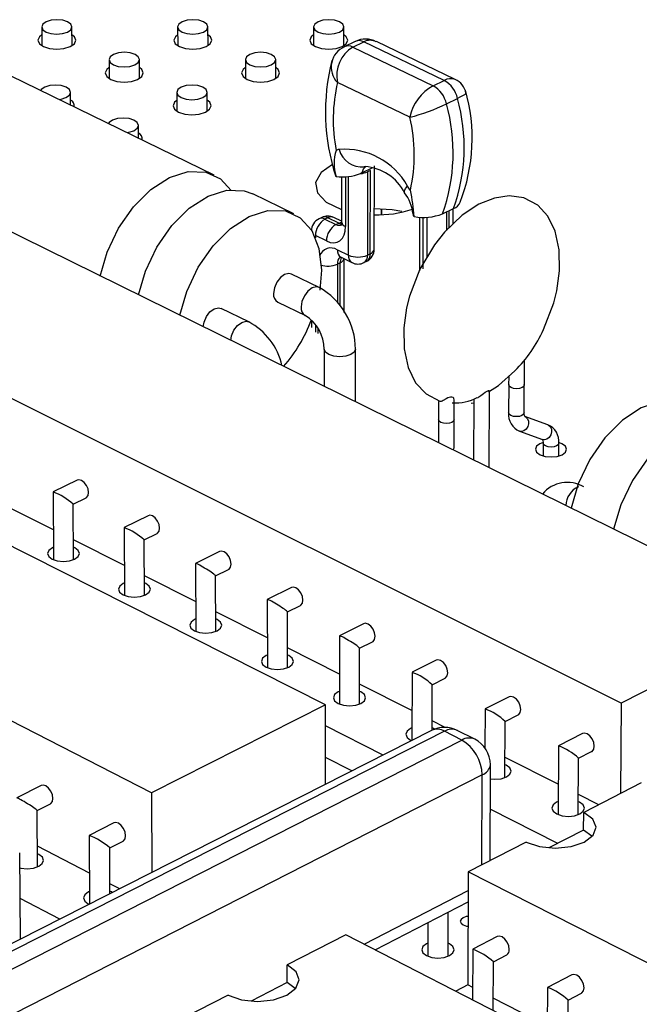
# Model space of a CAD drawing. Extents: x 66 to 206, y 55 to 131.
# Tile 5 of 8: x 130 to 144, y 86 to 108. Entities that reach past the tile are written whole.
import ezdxf

# ---------------------------------------------------------------- set-up
doc = ezdxf.new("R2010")
doc.units = 0
doc.layers.get('0').update_dxf_attribs({"linetype": 'CONTINUOUS'})

msp = doc.modelspace()

# ---------------------------------------------------------------- linework, layer by layer
at = {"color": 7, "linetype": 'CONTINUOUS'}
for p, q in [((130.917, 107.716), (130.92, 107.307)), ((131.579, 107.312), (131.576, 107.72)), ((133.878, 107.717), (133.88, 107.309)), ((134.539, 107.311), (134.538, 107.719)), ((136.84, 107.718), (136.84, 107.31)), ((137.499, 107.31), (137.499, 107.718)), ((137.747, 107.403), (137.507, 107.288)), ((137.69, 107.278), (137.931, 107.393)), ((139.686, 106.552), (137.931, 107.393)), ((139.923, 106.577), (138.207, 107.398)), ((137.69, 107.278), (139.445, 106.436)), ((134.676, 104.494), (129.298, 107.113)), ((132.384, 107.005), (132.387, 106.596)), ((133.048, 106.599), (133.045, 107.009)), ((135.353, 107.006), (135.354, 106.597)), ((136.015, 106.598), (136.015, 107.007)), ((139.445, 106.436), (139.686, 106.552)), ((138.935, 105.752), (137.359, 106.51)), ((131.547, 106.017), (131.546, 106.294)), ((133.859, 106.291), (133.861, 105.881)), ((134.524, 105.883), (134.522, 106.293)), ((139.731, 106.045), (139.972, 106.161)), ((147.233, 94.882), (125.675, 105.509)), ((133.024, 105.298), (133.022, 105.575)), ((137.89, 104.54), (138.13, 104.656)), ((137.962, 104.68), (137.943, 104.675)), ((138.076, 104.595), (138.016, 104.566)), ((138.074, 102.781), (138.076, 104.595)), ((138.161, 102.883), (138.162, 104.696)), ((137.449, 104.46), (137.449, 103.474)), ((137.89, 104.54), (137.861, 104.526)), ((138.016, 104.566), (138.015, 102.752)), ((136.411, 103.649), (135.512, 104.087)), ((143.535, 92.996), (121.979, 103.761)), ((138.308, 103.757), (138.308, 103.631)), ((138.314, 103.757), (138.314, 103.631)), ((139.646, 103.651), (139.886, 103.768)), ((139.877, 103.43), (139.878, 103.764)), ((137.018, 103.572), (136.958, 103.543)), ((137.147, 103.565), (137.087, 103.535)), ((137.087, 103.535), (137.326, 103.419)), ((137.386, 103.448), (137.147, 103.565)), ((137.449, 103.488), (137.277, 103.572)), ((139.145, 103.577), (139.142, 102.411)), ((137.326, 103.419), (137.386, 103.448)), ((137.117, 103.059), (136.878, 103.175)), ((137.356, 102.868), (137.596, 102.752)), ((137.436, 102.704), (137.675, 102.588)), ((137.503, 101.505), (137.503, 102.672)), ((138.015, 102.752), (138.074, 102.781)), ((137.416, 102.585), (137.356, 102.556)), ((137.935, 102.588), (137.995, 102.617)), ((136.958, 102.046), (136.358, 102.339)), ((137.008, 102.424), (136.971, 101.989)), ((135.426, 101.297), (134.826, 101.592)), ((136.059, 101.729), (136.659, 101.435)), ((136.653, 101.438), (136.659, 101.435)), ((136.793, 101.33), (136.793, 101.178)), ((137.096, 92.961), (121.742, 100.716)), ((137.069, 100.704), (137.07, 99.892)), ((137.749, 99.557), (137.75, 100.705)), ((141.429, 99.919), (141.431, 100.469)), ((141.088, 100.112), (141.087, 99.92)), ((141.088, 99.935), (141.086, 99.32)), ((141.425, 99.319), (141.428, 99.934)), ((140.661, 98.122), (140.667, 99.794)), ((139.56, 99.564), (139.559, 99.133)), ((139.902, 99.132), (139.903, 99.598)), ((140.27, 99.526), (140.324, 99.534)), ((140.325, 99.626), (140.32, 98.29)), ((141.941, 99.057), (141.441, 99.238)), ((139.56, 99.207), (139.559, 98.665)), ((139.899, 98.56), (139.901, 99.206)), ((133.307, 91.05), (117.956, 98.906)), ((141.325, 98.919), (141.314, 98.924)), ((141.325, 98.919), (141.826, 98.738)), ((141.841, 98.658), (141.839, 98.381)), ((142.178, 98.379), (142.179, 98.657)), ((131.691, 97.855), (131.167, 97.598)), ((131.166, 97.596), (131.177, 96.122)), ((131.172, 96.771), (130.07, 97.326)), ((131.602, 97.328), (131.883, 97.466)), ((131.61, 96.125), (131.602, 97.329)), ((133.237, 97.08), (132.713, 96.821)), ((132.712, 96.82), (132.72, 95.343)), ((133.149, 96.551), (133.43, 96.69)), ((132.717, 95.993), (131.607, 96.552)), ((133.155, 95.345), (133.149, 96.552)), ((134.792, 96.3), (134.268, 96.04)), ((134.267, 96.039), (134.273, 94.56)), ((134.704, 95.77), (134.986, 95.91)), ((134.27, 95.211), (133.153, 95.774)), ((134.708, 94.561), (134.704, 95.771)), ((136.355, 95.517), (135.831, 95.255)), ((135.83, 95.254), (135.833, 93.772)), ((135.832, 94.425), (134.707, 94.991)), ((136.268, 94.985), (136.55, 95.125)), ((136.27, 93.772), (136.268, 94.986)), ((137.926, 94.728), (137.403, 94.466)), ((147.233, 94.882), (143.535, 92.996)), ((137.402, 94.464), (137.402, 92.98)), ((137.841, 94.195), (138.123, 94.337)), ((137.402, 93.634), (136.269, 94.204)), ((137.84, 92.979), (137.841, 94.196)), ((139.506, 93.936), (138.984, 93.672)), ((138.983, 93.67), (138.98, 92.188)), ((139.422, 93.401), (139.705, 93.544)), ((138.981, 92.839), (137.84, 93.413)), ((139.42, 92.411), (139.422, 93.402)), ((141.095, 93.139), (140.573, 92.874)), ((137.096, 92.961), (133.307, 91.05)), ((137.097, 91.233), (137.096, 92.961)), ((140.572, 92.872), (140.569, 92.029)), ((143.535, 92.996), (143.521, 91.032)), ((139.707, 92.473), (139.42, 92.617)), ((141.007, 91.38), (141.012, 92.603)), ((141.012, 92.602), (141.295, 92.746)), ((139.409, 92.406), (125.743, 85.472)), ((139.691, 92.388), (126.024, 85.449)), ((138.353, 91.87), (137.097, 92.505)), ((140.069, 92.197), (139.691, 92.388)), ((140.347, 92.216), (139.969, 92.407)), ((126.402, 85.249), (140.069, 92.197)), ((138.952, 92.196), (138.974, 92.185)), ((142.693, 92.338), (142.171, 92.071)), ((140.569, 92.039), (140.556, 92.045)), ((142.17, 92.07), (142.162, 90.577)), ((142.611, 91.799), (142.894, 91.944)), ((137.675, 91.526), (137.097, 91.819)), ((142.165, 91.235), (141.009, 91.817)), ((142.604, 90.574), (142.611, 91.8)), ((140.681, 89.574), (140.689, 91.659)), ((140.509, 91.438), (126.85, 84.471)), ((130.908, 91.205), (130.372, 90.936)), ((143.972, 91.263), (142.722, 90.622)), ((133.307, 91.05), (133.315, 89.314)), ((143.049, 90.79), (142.606, 91.013)), ((130.817, 90.663), (131.107, 90.808)), ((130.827, 89.437), (130.817, 90.664)), ((142.155, 89.947), (140.685, 90.69)), ((142.719, 90.237), (142.722, 90.622)), ((132.488, 90.393), (131.952, 90.122)), ((142.719, 90.237), (141.964, 89.848)), ((142.899, 90.108), (142.719, 90.237)), ((131.951, 90.121), (131.961, 88.627)), ((131.957, 89.3), (130.824, 89.885)), ((132.399, 89.849), (132.688, 89.996)), ((132.404, 88.852), (132.399, 89.85)), ((141.466, 89.977), (140.206, 89.329)), ((130.453, 87.862), (130.438, 89.742)), ((140.206, 89.329), (140.198, 86.867)), ((146.657, 86.048), (140.206, 89.329)), ((132.616, 88.959), (132.403, 89.069)), ((131.314, 88.298), (130.446, 88.748)), ((131.929, 88.632), (131.951, 88.622)), ((138.18, 87.631), (140.203, 88.673)), ((140.203, 88.655), (140.186, 88.664)), ((139.768, 87.49), (139.77, 88.45)), ((139.327, 88.222), (139.326, 87.491)), ((137.539, 87.96), (136.261, 87.304)), ((143.991, 84.648), (137.539, 87.96)), ((140.838, 87.918), (140.308, 87.643)), ((138.184, 87.629), (138.184, 87.633)), ((140.307, 87.642), (140.303, 86.541)), ((140.755, 87.369), (141.045, 87.519)), ((136.261, 86.916), (136.261, 87.304)), ((140.751, 86.311), (140.755, 87.37)), ((142.464, 87.087), (141.934, 86.812)), ((136.261, 86.916), (135.477, 86.513)), ((136.438, 86.787), (136.261, 86.916)), ((140.198, 86.867), (139.935, 86.73)), ((140.304, 86.812), (140.198, 86.867)), ((141.933, 86.81), (141.928, 85.707)), ((134.977, 86.644), (133.687, 85.982)), ((141.929, 85.978), (140.752, 86.582)), ((142.382, 86.537), (142.672, 86.688)), ((142.376, 85.477), (142.382, 86.538))]:
    msp.add_line(p, q, dxfattribs=at)
at = {"color": 8, "linetype": 'CONTINUOUS'}
for p, q in [((137.536, 104.459), (137.536, 103.372)), ((137.596, 102.752), (137.596, 104.466)), ((139.22, 103.576), (139.218, 102.453)), ((139.309, 102.702), (139.311, 103.574)), ((139.732, 103.693), (139.731, 103.29)), ((139.791, 103.348), (139.792, 103.722)), ((136.878, 103.175), (136.878, 103.128)), ((137.356, 102.556), (137.357, 101.712)), ((137.416, 101.651), (137.416, 102.585)), ((136.88, 101.228), (136.88, 101.076)), ((136.939, 101.046), (136.939, 101.143)), ((140.502, 89.482), (140.509, 91.438)), ((137.939, 87.755), (140.204, 88.919))]:
    msp.add_line(p, q, dxfattribs=at)
at = {"color": 7, "linetype": 'CONTINUOUS'}
for points in [[(131.477, 107.606), (131.55, 107.658), (131.576, 107.718), (131.552, 107.778), (131.482, 107.83), (131.376, 107.864), (131.25, 107.876), (131.124, 107.864), (131.016, 107.83), (130.943, 107.778), (130.917, 107.718), (130.94, 107.658), (131.011, 107.606), (131.117, 107.572), (131.243, 107.56), (131.369, 107.572), (131.477, 107.606)], [(134.44, 107.606), (134.512, 107.658), (134.538, 107.718), (134.513, 107.778), (134.442, 107.83), (134.336, 107.864), (134.21, 107.876), (134.084, 107.864), (133.976, 107.83), (133.904, 107.778), (133.878, 107.718), (133.902, 107.658), (133.973, 107.606), (134.08, 107.572), (134.206, 107.56), (134.332, 107.572), (134.44, 107.606)], [(137.403, 107.606), (137.474, 107.658), (137.499, 107.718), (137.474, 107.778), (137.403, 107.83), (137.296, 107.864), (137.17, 107.876), (137.043, 107.864), (136.936, 107.83), (136.865, 107.778), (136.84, 107.718), (136.865, 107.658), (136.936, 107.606), (137.043, 107.572), (137.169, 107.56), (137.296, 107.572), (137.403, 107.606)], [(130.918, 107.545), (130.87, 107.504), (130.836, 107.428), (130.866, 107.353), (130.954, 107.289), (131.087, 107.246), (131.244, 107.231), (131.402, 107.246), (131.537, 107.289)], [(131.537, 107.289), (131.628, 107.353), (131.661, 107.428), (131.631, 107.504), (131.577, 107.549)], [(133.879, 107.546), (133.829, 107.504), (133.797, 107.428), (133.827, 107.353), (133.916, 107.289), (134.049, 107.246), (134.207, 107.231), (134.365, 107.246), (134.499, 107.289)], [(134.499, 107.289), (134.589, 107.353), (134.621, 107.428), (134.591, 107.504), (134.538, 107.548)], [(136.84, 107.547), (136.789, 107.504), (136.757, 107.428), (136.789, 107.353), (136.878, 107.289), (137.012, 107.246), (137.169, 107.231), (137.327, 107.246), (137.461, 107.289)], [(137.461, 107.289), (137.55, 107.353), (137.582, 107.428), (137.55, 107.504), (137.499, 107.547)], [(132.947, 106.895), (133.019, 106.946), (133.045, 107.007), (133.021, 107.068), (132.951, 107.119), (132.844, 107.154), (132.718, 107.166), (132.591, 107.154), (132.483, 107.119), (132.411, 107.068), (132.384, 107.007), (132.408, 106.946), (132.479, 106.895), (132.586, 106.86), (132.712, 106.848), (132.839, 106.86), (132.947, 106.895)], [(135.917, 106.895), (135.989, 106.946), (136.015, 107.007), (135.99, 107.068), (135.918, 107.119), (135.811, 107.154), (135.685, 107.166), (135.559, 107.154), (135.451, 107.119), (135.379, 107.068), (135.353, 107.007), (135.378, 106.946), (135.449, 106.895), (135.556, 106.86), (135.683, 106.848), (135.81, 106.86), (135.917, 106.895)], [(132.385, 106.834), (132.336, 106.793), (132.303, 106.717), (132.333, 106.641), (132.422, 106.576), (132.555, 106.533), (132.713, 106.518), (132.871, 106.533), (133.006, 106.576)], [(133.006, 106.576), (133.097, 106.641), (133.13, 106.717), (133.099, 106.793), (133.046, 106.838)], [(135.354, 106.835), (135.304, 106.793), (135.271, 106.717), (135.302, 106.641), (135.391, 106.576), (135.525, 106.533), (135.683, 106.518), (135.842, 106.533), (135.976, 106.576)], [(135.976, 106.576), (136.066, 106.641), (136.098, 106.717), (136.067, 106.793), (136.015, 106.837)], [(131.446, 106.179), (131.519, 106.231), (131.546, 106.292), (131.522, 106.353), (131.451, 106.405), (131.344, 106.44), (131.218, 106.452), (131.091, 106.44), (130.982, 106.405), (130.909, 106.353), (130.896, 106.335)], [(134.424, 106.179), (134.497, 106.231), (134.522, 106.292), (134.498, 106.353), (134.427, 106.405), (134.319, 106.44), (134.193, 106.452), (134.066, 106.44), (133.958, 106.405), (133.885, 106.353), (133.859, 106.292), (133.884, 106.231), (133.955, 106.179), (134.062, 106.145), (134.189, 106.133), (134.316, 106.145), (134.424, 106.179)], [(131.299, 106.138), (131.338, 106.145), (131.446, 106.179)], [(133.86, 106.12), (133.81, 106.078), (133.778, 106.002), (133.808, 105.925), (133.897, 105.86), (134.031, 105.817), (134.19, 105.802), (134.348, 105.817), (134.483, 105.86)], [(134.483, 105.86), (134.574, 105.925), (134.606, 106.002), (134.576, 106.078), (134.523, 106.123)], [(132.923, 105.46), (132.996, 105.512), (133.022, 105.574), (132.998, 105.635), (132.927, 105.687), (132.82, 105.722), (132.693, 105.734), (132.565, 105.722), (132.457, 105.687), (132.384, 105.635), (132.371, 105.617)], [(132.776, 105.419), (132.815, 105.426), (132.923, 105.46)], [(137.249, 104.725), (137.001, 104.55), (136.881, 104.334), (136.921, 104.11), (137.116, 103.906), (137.444, 103.746), (137.449, 103.745)], [(132.193, 102.296), (132.343, 102.816), (132.592, 103.338), (132.917, 103.802), (133.296, 104.178), (133.703, 104.44), (134.109, 104.57), (134.489, 104.56), (134.814, 104.41), (135.046, 104.159)], [(133.028, 101.884), (133.179, 102.405), (133.428, 102.927), (133.753, 103.393), (134.132, 103.77), (134.539, 104.032), (134.946, 104.163), (135.325, 104.152), (135.512, 104.087)], [(141.846, 101.132), (142.071, 101.714), (142.136, 101.972), (142.196, 102.406), (142.187, 102.867), (142.099, 103.27), (141.94, 103.598), (141.719, 103.84), (141.421, 103.998), (141.096, 104.042), (140.78, 103.994), (140.438, 103.857), (140.078, 103.622), (139.689, 103.251), (139.471, 102.976), (139.154, 102.443)], [(138.758, 103.701), (138.551, 103.737), (138.161, 103.759)], [(133.926, 101.442), (134.077, 101.963), (134.327, 102.486), (134.652, 102.952), (135.032, 103.33), (135.439, 103.593), (135.845, 103.724), (136.224, 103.715), (136.549, 103.565), (136.798, 103.286), (136.954, 102.897), (137.008, 102.424)], [(139.03, 103.59), (139.018, 103.613), (139.012, 103.661)], [(137.117, 103.059), (137.199, 103.029), (137.277, 103.02), (137.35, 103.033), (137.413, 103.066), (137.465, 103.119), (137.504, 103.19), (137.528, 103.275), (137.536, 103.372)], [(137.449, 103.474), (137.444, 103.42), (137.436, 103.396), (137.437, 103.398)], [(137.416, 102.712), (137.418, 102.711), (137.436, 102.704)], [(139.154, 102.443), (138.929, 101.86), (138.864, 101.603), (138.803, 101.172), (138.811, 100.714), (138.899, 100.305), (139.061, 99.974), (139.287, 99.731), (139.59, 99.575), (139.617, 99.571)], [(136.358, 102.339), (136.3, 102.353), (136.208, 102.331), (136.116, 102.263), (136.038, 102.161), (135.986, 102.039), (135.968, 101.917)], [(134.434, 101.191), (134.452, 101.291), (134.504, 101.413), (134.582, 101.516), (134.675, 101.584), (134.768, 101.606), (134.826, 101.592)], [(140.646, 99.777), (140.869, 99.915), (141.224, 100.234)], [(139.897, 99.598), (139.892, 99.638), (139.875, 99.653), (139.848, 99.662), (139.823, 99.662), (139.793, 99.655), (139.765, 99.645), (139.723, 99.624), (139.663, 99.587), (139.64, 99.574), (139.617, 99.568), (139.611, 99.57)], [(140.406, 99.649), (140.416, 99.653), (140.48, 99.698), (140.537, 99.74), (140.576, 99.767), (140.606, 99.786), (140.632, 99.799), (140.649, 99.804), (140.664, 99.802), (140.664, 99.794)], [(144.94, 99.496), (144.754, 99.56), (144.378, 99.567), (143.972, 99.43), (143.564, 99.16), (143.183, 98.775), (142.854, 98.301), (142.601, 97.771), (142.445, 97.242)], [(141.443, 99.237), (141.443, 99.237), (141.433, 99.257), (141.426, 99.303), (141.425, 99.319)], [(146.23, 98.712), (146.005, 98.96), (145.683, 99.108), (145.307, 99.114), (144.901, 98.977), (144.493, 98.706), (144.112, 98.32), (143.783, 97.845), (143.529, 97.314), (143.373, 96.785)], [(141.838, 98.672), (141.767, 98.645), (141.694, 98.591), (141.669, 98.526), (141.696, 98.462), (141.771, 98.407), (141.882, 98.37), (142.012, 98.358), (142.142, 98.37), (142.252, 98.407), (142.252, 98.407)], [(141.823, 98.739), (141.823, 98.74), (141.833, 98.72), (141.84, 98.674), (141.841, 98.658)], [(142.252, 98.407), (142.325, 98.462), (142.35, 98.526), (142.323, 98.591), (142.248, 98.645), (142.182, 98.671)], [(131.883, 97.466), (131.895, 97.474), (131.928, 97.518), (131.939, 97.584), (131.927, 97.662), (131.893, 97.74), (131.844, 97.805), (131.786, 97.849), (131.728, 97.864), (131.691, 97.855)], [(133.43, 96.69), (133.442, 96.698), (133.475, 96.742), (133.486, 96.808), (133.474, 96.886), (133.441, 96.964), (133.391, 97.03), (133.333, 97.074), (133.274, 97.089), (133.237, 97.08)], [(131.175, 96.392), (131.15, 96.381), (131.074, 96.325), (131.046, 96.259), (131.071, 96.193), (131.145, 96.137)], [(131.145, 96.137), (131.256, 96.099), (131.389, 96.086), (131.522, 96.099), (131.635, 96.137), (131.712, 96.193), (131.739, 96.259), (131.714, 96.325), (131.64, 96.381), (131.608, 96.395)], [(134.986, 95.91), (134.998, 95.917), (135.031, 95.962), (135.042, 96.028), (135.03, 96.106), (134.997, 96.184), (134.947, 96.25), (134.888, 96.294), (134.829, 96.309), (134.792, 96.3)], [(134.703, 95.769), (134.704, 95.77), (134.703, 95.774), (134.696, 95.782), (134.683, 95.794), (134.664, 95.81), (134.639, 95.828), (134.61, 95.848), (134.577, 95.871), (134.541, 95.894), (134.503, 95.918), (134.465, 95.941), (134.428, 95.963), (134.392, 95.984), (134.359, 96.002), (134.33, 96.017), (134.306, 96.029), (134.287, 96.036), (134.274, 96.04), (134.268, 96.04)], [(132.719, 95.615), (132.693, 95.603), (132.617, 95.547), (132.589, 95.48), (132.615, 95.414), (132.689, 95.357)], [(132.689, 95.357), (132.801, 95.319), (132.934, 95.306), (133.068, 95.319), (133.181, 95.357), (133.257, 95.414), (133.285, 95.48), (133.259, 95.547), (133.185, 95.603), (133.154, 95.617)], [(136.55, 95.125), (136.562, 95.132), (136.595, 95.177), (136.607, 95.244), (136.595, 95.322), (136.561, 95.4), (136.511, 95.466), (136.452, 95.51), (136.393, 95.525), (136.355, 95.517)], [(136.267, 94.984), (136.267, 94.984), (136.267, 94.988), (136.261, 94.997), (136.247, 95.009), (136.228, 95.024), (136.204, 95.042), (136.174, 95.063), (136.141, 95.085), (136.105, 95.108), (136.068, 95.132), (136.029, 95.156), (135.992, 95.178), (135.956, 95.198), (135.923, 95.216), (135.894, 95.232), (135.869, 95.243), (135.85, 95.251), (135.837, 95.255), (135.831, 95.255)], [(134.271, 94.833), (134.245, 94.821), (134.169, 94.764), (134.141, 94.697), (134.167, 94.63), (134.242, 94.573)], [(134.242, 94.573), (134.355, 94.535), (134.488, 94.522), (134.622, 94.535), (134.735, 94.573), (134.811, 94.63), (134.838, 94.697), (134.813, 94.764), (134.738, 94.821), (134.707, 94.834)], [(138.123, 94.337), (138.134, 94.343), (138.168, 94.388), (138.18, 94.455), (138.168, 94.533), (138.134, 94.612), (138.084, 94.678), (138.025, 94.722), (137.965, 94.738), (137.926, 94.728)], [(137.84, 94.194), (137.84, 94.194), (137.84, 94.199), (137.833, 94.207), (137.82, 94.219), (137.801, 94.234), (137.777, 94.252), (137.747, 94.273), (137.714, 94.295), (137.678, 94.318), (137.641, 94.342), (137.602, 94.366), (137.565, 94.388), (137.529, 94.408), (137.496, 94.427), (137.466, 94.442), (137.442, 94.454), (137.423, 94.462), (137.41, 94.466), (137.403, 94.466)], [(135.833, 94.046), (135.805, 94.034), (135.729, 93.977), (135.702, 93.909), (135.728, 93.842), (135.803, 93.785)], [(135.803, 93.785), (135.917, 93.747), (136.05, 93.734), (136.184, 93.747), (136.298, 93.785), (136.374, 93.842), (136.401, 93.909), (136.374, 93.977), (136.299, 94.034), (136.27, 94.047)], [(139.705, 93.544), (139.715, 93.55), (139.749, 93.595), (139.761, 93.661), (139.75, 93.74), (139.716, 93.819), (139.666, 93.885), (139.606, 93.93), (139.546, 93.945), (139.506, 93.936)], [(137.402, 93.256), (137.373, 93.243), (137.297, 93.185), (137.271, 93.118), (137.297, 93.05), (137.373, 92.993)], [(137.373, 92.993), (137.487, 92.954), (137.621, 92.941), (137.756, 92.954), (137.869, 92.993), (137.945, 93.05), (137.972, 93.118), (137.945, 93.185), (137.869, 93.243), (137.84, 93.256)], [(141.295, 92.746), (141.305, 92.752), (141.34, 92.797), (141.352, 92.864), (141.34, 92.943), (141.307, 93.021), (141.256, 93.088), (141.196, 93.133), (141.136, 93.148), (141.095, 93.139)], [(138.981, 92.461), (138.951, 92.447), (138.875, 92.39), (138.848, 92.322), (138.876, 92.253), (138.952, 92.196)], [(139.479, 92.429), (139.448, 92.447), (139.42, 92.46)], [(142.894, 91.944), (142.904, 91.95), (142.939, 91.995), (142.951, 92.062), (142.94, 92.141), (142.906, 92.22), (142.855, 92.287), (142.795, 92.332), (142.734, 92.347), (142.693, 92.338)], [(140.688, 91.35), (140.789, 91.342), (140.924, 91.356), (141.038, 91.394), (141.114, 91.453), (141.14, 91.521), (141.112, 91.589), (141.035, 91.647), (141.008, 91.66)], [(131.107, 90.808), (131.118, 90.815), (131.151, 90.86), (131.162, 90.927), (131.15, 91.006), (131.116, 91.085), (131.065, 91.153), (131.006, 91.198), (130.946, 91.214), (130.908, 91.205)], [(130.817, 90.662), (130.817, 90.662), (130.816, 90.666), (130.809, 90.674), (130.795, 90.686), (130.775, 90.701), (130.749, 90.719), (130.719, 90.74), (130.685, 90.762), (130.648, 90.786), (130.61, 90.81), (130.571, 90.833), (130.533, 90.856), (130.496, 90.876), (130.463, 90.895), (130.434, 90.911), (130.409, 90.923), (130.39, 90.931), (130.378, 90.936), (130.372, 90.936)], [(142.163, 90.857), (142.132, 90.843), (142.056, 90.785), (142.03, 90.716), (142.058, 90.647), (142.136, 90.589)], [(142.136, 90.589), (142.251, 90.55), (142.387, 90.536), (142.522, 90.55), (142.636, 90.589), (142.711, 90.647), (142.737, 90.716), (142.709, 90.785), (142.631, 90.843), (142.605, 90.855)], [(141.466, 89.977), (141.759, 89.878), (142.102, 89.843), (142.445, 89.878), (142.733, 89.977), (142.925, 90.125), (142.99, 90.3), (142.918, 90.474), (142.722, 90.622)], [(132.688, 89.996), (132.699, 90.002), (132.733, 90.047), (132.744, 90.114), (132.732, 90.193), (132.698, 90.273), (132.647, 90.34), (132.587, 90.386), (132.527, 90.402), (132.488, 90.393)], [(130.44, 89.415), (130.464, 89.409), (130.6, 89.396), (130.736, 89.409), (130.852, 89.449), (130.93, 89.508), (130.959, 89.577), (130.934, 89.646), (130.858, 89.705), (130.825, 89.72)], [(131.959, 88.902), (131.933, 88.89), (131.855, 88.831), (131.827, 88.761), (131.853, 88.691), (131.929, 88.632)], [(132.457, 88.878), (132.436, 88.89), (132.404, 88.905)], [(140.202, 88.359), (140.164, 88.353), (140.095, 88.329), (140.049, 88.293), (140.033, 88.251), (140.05, 88.209), (140.096, 88.173), (140.166, 88.149), (140.202, 88.144)], [(141.101, 87.637), (141.089, 87.717), (141.055, 87.797), (141.003, 87.865), (140.942, 87.911), (140.881, 87.927), (140.838, 87.918)], [(139.326, 87.775), (139.296, 87.761), (139.22, 87.702), (139.194, 87.632), (139.221, 87.563), (139.298, 87.504), (139.413, 87.464), (139.548, 87.451), (139.684, 87.464), (139.798, 87.504), (139.798, 87.504)], [(139.798, 87.504), (139.874, 87.563), (139.901, 87.632), (139.873, 87.702), (139.796, 87.761), (139.768, 87.774)], [(134.977, 86.644), (135.27, 86.543), (135.616, 86.507), (135.964, 86.543), (136.258, 86.644), (136.455, 86.796), (136.524, 86.974), (136.456, 87.153), (136.261, 87.304)], [(142.672, 86.688), (142.681, 86.693), (142.716, 86.738), (142.729, 86.805), (142.717, 86.885), (142.683, 86.966), (142.631, 87.034), (142.569, 87.08), (142.508, 87.097), (142.464, 87.087)]]:
    msp.add_lwpolyline(points, dxfattribs=at)
at = {"color": 8, "linetype": 'CONTINUOUS'}
for points in [[(140.154, 106.279), (140.16, 106.275), (140.122, 106.242), (140.025, 106.188), (139.972, 106.161)], [(138.821, 104.108), (138.816, 104.12), (138.82, 104.154), (138.842, 104.2), (138.882, 104.255)], [(137.386, 103.448), (137.427, 103.463), (137.449, 103.467)], [(137.386, 103.448), (137.427, 103.433), (137.446, 103.43)], [(136.958, 102.046), (136.9, 102.06), (136.808, 102.037), (136.716, 101.97), (136.638, 101.867), (136.586, 101.745), (136.567, 101.623)], [(135.034, 100.896), (135.052, 100.996), (135.104, 101.118), (135.182, 101.221), (135.275, 101.288), (135.368, 101.311), (135.426, 101.297)], [(137.169, 100.586), (137.095, 100.641), (137.069, 100.704)], [(137.75, 100.704), (137.724, 100.641), (137.65, 100.586), (137.54, 100.55), (137.409, 100.537), (137.279, 100.55), (137.169, 100.586)], [(141.139, 99.868), (141.102, 99.895), (141.088, 99.927), (141.088, 99.928)], [(141.428, 99.926), (141.416, 99.895), (141.379, 99.868), (141.324, 99.85), (141.259, 99.843), (141.194, 99.85), (141.139, 99.868)], [(141.136, 99.26), (141.099, 99.287), (141.086, 99.319), (141.086, 99.32)], [(141.425, 99.319), (141.413, 99.287), (141.376, 99.26), (141.321, 99.242), (141.257, 99.236), (141.191, 99.242), (141.136, 99.26)], [(141.441, 99.238), (141.451, 99.234), (141.492, 99.199), (141.517, 99.146), (141.521, 99.083), (141.504, 99.019), (141.468, 98.965), (141.42, 98.927), (141.366, 98.913), (141.325, 98.919)], [(139.901, 99.169), (139.888, 99.138), (139.852, 99.11), (139.796, 99.092), (139.731, 99.086), (139.666, 99.092), (139.611, 99.11), (139.573, 99.138), (139.56, 99.17), (139.56, 99.17)], [(141.941, 99.057), (141.952, 99.052), (141.993, 99.018), (142.017, 98.965), (142.021, 98.902), (142.004, 98.838), (141.969, 98.783), (141.92, 98.746), (141.866, 98.732), (141.826, 98.738)], [(141.891, 98.598), (141.854, 98.625), (141.841, 98.657), (141.841, 98.659)], [(142.179, 98.656), (142.167, 98.625), (142.131, 98.598), (142.076, 98.58), (142.011, 98.574), (141.946, 98.58), (141.891, 98.598)], [(139.869, 98.512), (139.887, 98.529), (139.899, 98.56)]]:
    msp.add_lwpolyline(points, dxfattribs=at)
for centre, radius, start, end in [((137.829, 107.214), 0.206, 60.2625, 113.3744), ((138.066, 107.15), 0.278, 60.393, 119.1246), ((137.588, 107.095), 0.21, 60.7418, 112.861), ((137.689, 106.84), 0.467, 166.5314, 224.9816), ((139.819, 106.346), 0.246, 65.9021, 122.8766), ((137.889, 105.186), 0.513, 195.1326, 276.064), ((138.108, 104.503), 0.221, 125.466, 170.5571), ((137.015, 103.411), 0.144, 59.9527, 113.3223), ((137.075, 103.44), 0.144, 59.9594, 113.3239), ((137.219, 103.439), 0.144, 66.6467, 120.0024), ((137.399, 103.544), 0.144, 239.9672, 293.2573), ((137.576, 103.494), 0.128, 189.0094, 251.8298), ((137.216, 102.645), 0.263, 57.9447, 159.6264), ((138.034, 102.903), 0.128, 288.2744, 351.0424), ((137.528, 102.85), 0.173, 174.0808, 237.684), ((137.535, 102.572), 0.179, 128.9468, 185.327), ((137.636, 102.593), 0.22, 150.6941, 182.036), ((137.371, 102.714), 0.136, 289.3146, 343.1556), ((137.768, 102.734), 0.173, 174.0556, 237.6706), ((137.842, 102.734), 0.173, 302.3106, 5.8762), ((137.907, 102.761), 0.169, 301.3789, 6.7983), ((137.146, 103.045), 0.532, 253.1291, 293.307), ((136.756, 101.598), 0.19, 172.4374, 237.3753), ((142.796, 97.286), 0.465, 114.0518, 178.4313), ((139.533, 92.125), 0.307, 58.8814, 113.8022), ((139.848, 92.13), 0.302, 66.4019, 121.3908), ((140.227, 91.94), 0.301, 66.4138, 121.4351), ((140.416, 91.698), 0.276, 289.7923, 351.8753)]:
    msp.add_arc(centre, radius, start, end, dxfattribs=at)
at = {"color": 7, "linetype": 'CONTINUOUS'}
for centre, radius, start, end in [((137.972, 106.988), 0.467, 60.0909, 118.4574), ((137.688, 106.853), 0.465, 112.5693, 167.9356), ((138.072, 106.657), 0.728, 121.5852, 191.6572), ((141.609, 105.869), 4.512, 165.6603, 198.1642), ((139.391, 106.037), 0.594, 12.0913, 60.2368), ((139.772, 106.209), 0.392, 10.4322, 67.8458), ((140.853, 105.7), 3.587, 166.9428, 190.7737), ((139.922, 105.548), 1.008, 118.2363, 168.3258), ((139.15, 105.92), 0.595, 12.0996, 60.2157), ((136.468, 105.294), 3.824, 338.6727, 15.8848), ((131.495, 106), 0.134, 350.6983, 67.305), ((136.201, 105.098), 3.918, 340.1551, 15.7405), ((138.017, 109.48), 3.839, 283.837, 296.5288), ((135.958, 104.981), 3.92, 340.1781, 15.7508), ((135.48, 104.934), 3.551, 347.442, 13.3253), ((132.971, 105.281), 0.135, 351.026, 66.9886), ((138.234, 104.745), 0.949, 162.5282, 197.1457), ((137.491, 104.668), 0.396, 104.2549, 114.0714), ((137.513, 103.487), 1.57, 29.3198, 94.3956), ((137.874, 103.614), 1.069, 27.5547, 85.4196), ((137.473, 105.552), 1.096, 262.3876, 290.7281), ((137.827, 104.981), 0.456, 274.2665, 294.4475), ((137.615, 103.329), 1.569, 32.0253, 36.1621), ((135.499, 103.359), 3.539, 3.742, 13.1103), ((138.044, 103.531), 0.968, 6.7738, 36.5979), ((138.227, 106.068), 2.44, 268.4509, 288.2109), ((139.823, 103.977), 0.218, 286.7843, 340.4269), ((137.088, 103.277), 0.296, 115.912, 180.0469), ((137.301, 103.17), 0.423, 120.3771, 179.3339), ((137.147, 103.306), 0.296, 64.0637, 115.9103), ((139.234, 104.66), 1.089, 259.1969, 292.2232), ((137.541, 103.054), 0.424, 120.3982, 179.3177), ((137.865, 102.883), 0.296, 296.0278, 359.9557), ((137.805, 103.237), 0.529, 246.6642, 293.3358), ((137.805, 102.854), 0.296, 244.0001, 296.0263), ((136.217, 100.704), 1.533, 0.0148, 61.0895), ((136.154, 101.892), 0.188, 172.2651, 239.6203), ((136.205, 100.699), 0.864, 0.3396, 58.348), ((134.759, 100.04), 1.424, 12.4274, 62.0541), ((133.592, 102.566), 3.427, 319.2103, 339.1141), ((139.039, 102.411), 3.085, 315.0888, 335.5038), ((139.935, 100.499), 0.964, 265.5314, 299.0283), ((141.478, 99.283), 0.394, 174.5448, 247.1689), ((141.788, 98.694), 0.393, 354.4634, 67.1144), ((142.365, 97.106), 0.7, 59.0361, 140.7492), ((130.747, 96.422), 1.247, 46.6808, 70.343), ((132.295, 95.649), 1.243, 46.6382, 70.4072), ((138.576, 92.511), 1.228, 46.4679, 70.6688), ((140.153, 91.709), 1.238, 46.1084, 70.1514), ((139.69, 91.852), 0.621, 63.274, 116.9039), ((139.609, 91.424), 0.9, 0.9513, 59.268), ((140.068, 91.661), 0.621, 359.7843, 63.2744), ((141.768, 90.916), 1.221, 46.3823, 70.803), ((131.405, 88.717), 1.507, 48.7403, 68.7319), ((139.798, 86.315), 1.423, 47.7724, 69.0019), ((140.983, 87.621), 0.119, 301.1122, 7.5982), ((141.427, 85.487), 1.419, 47.7288, 69.0637)]:
    msp.add_arc(centre, radius, start, end, dxfattribs=at)

doc.saveas('drawing.dxf')
